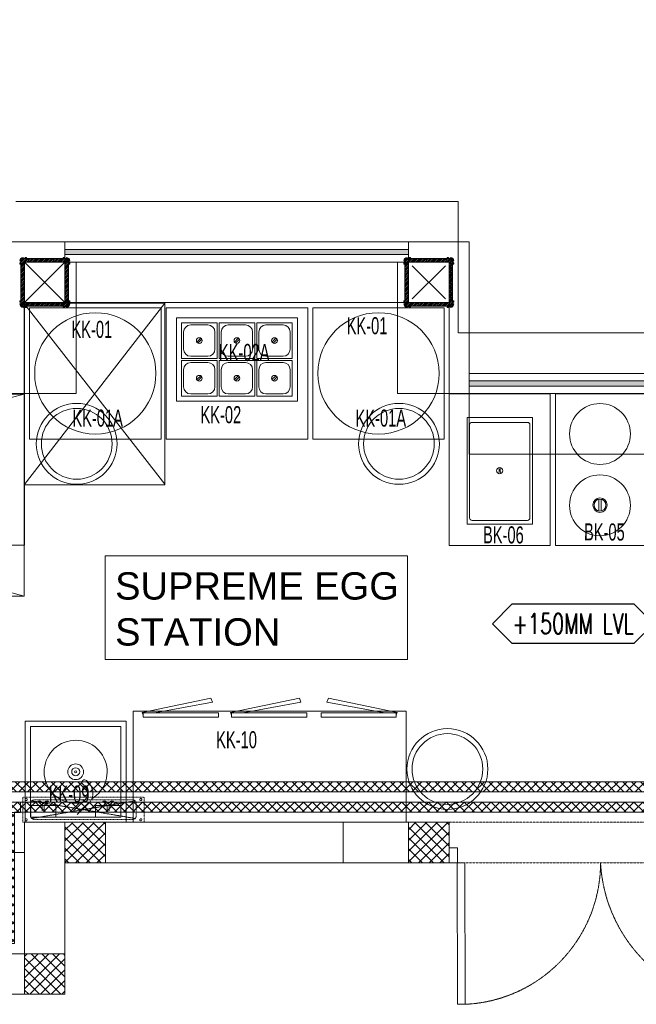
# Model space of a CAD drawing. Header units: millimetres. Extents: x -4747 to 55193, y -3459 to 48388.
# Tile 2 of 35: x 3966 to 7017, y -50 to 4819. Entities that reach past the tile are written whole.
import ezdxf
from ezdxf.enums import TextEntityAlignment as Align

# ---------------------------------------------------------------- set-up
doc = ezdxf.new("R2010")
doc.units = ezdxf.units.MM
doc.header["$MEASUREMENT"] = 0
for name, pattern in [('FP XREF (2)$0$( Hidden )', [0.375, 0.25, -0.125]), ('FP XREF (2)$0$DASHED2', [0.375, 0.25, -0.125]), ('FP XREF (2)$0$HIDDEN2', [0.1875, 0.125, -0.0625])]:
    doc.linetypes.add(name, pattern=pattern)
doc.layers.get('0').update_dxf_attribs({"lineweight": 5})
for name, color, linetype, lineweight, true_color in [('FP XREF (2)$0$A-clmn', 9, 'Continuous', 0, 0x808080), ('FP XREF (2)$0$A-JOINERY', 9, 'Continuous', 30, 0x808080), ('FP XREF (2)$0$door', 9, 'Continuous', 9, 0x808080), ('FP XREF (2)$0$EQ', 9, 'Continuous', 25, 0x808080), ('FP XREF (2)$0$EQUIP.', 9, 'Continuous', 0, 0x808080), ('FP XREF (2)$0$Equipment-N', 9, 'Continuous', 0, 0x808080), ('FP XREF (2)$0$FLR LINE', 9, 'Continuous', 0, 0x808080), ('FP XREF (2)$0$HATCH', 9, 'Continuous', 0, 0x808080), ('FP XREF (2)$0$ND_26_HATCH', 9, 'Continuous', 13, 0x808080), ('FP XREF (2)$0$XR-CP-DS$0$A-DOWN LIG', 9, 'Continuous', 0, 0x808080), ('M-MEP-ELCT-TRUNKING', 7, 'Continuous', 20, 0x960000)]:
    doc.layers.add(name, color=color, linetype=linetype, lineweight=lineweight, true_color=true_color)
for name, color, linetype, true_color in [('FP XREF (2)$0$A-COUNTER', 9, 'Continuous', 0x808080), ('FP XREF (2)$0$A-EQUIP', 9, 'Continuous', 0x808080), ('FP XREF (2)$0$A-JALI', 9, 'Continuous', 0x808080), ('FP XREF (2)$0$Equipment', 9, 'Continuous', 0x808080), ('FP XREF (2)$0$Equipment Name', 9, 'Continuous', 0x808080), ('FP XREF (2)$0$Exhaut Hoods', 9, 'Continuous', 0x808080), ('FP XREF (2)$0$T-TagsWndw', 9, 'Continuous', 0x808080), ('FP XREF (2)$0$Z-AT_Text', 9, 'Continuous', 0x808080)]:
    doc.layers.add(name, color=color, linetype=linetype, true_color=true_color)
doc.styles.add('FP XREF (2)$0$MtXpl_Arial_Narrow', font='arialn.ttf')
doc.styles.add('FP XREF (2)$0$SSP_Note', font='romans.shx', dxfattribs={"width": 0.8})
doc.styles.add('FP XREF (2)$0$SSP_Title', font='arial.ttf')

# ---------------------------------------------------------------- blocks, each defined once
blk = doc.blocks.new('FP XREF (2)$0$SSP_Tag_Wndw')
at = {"layer": 'FP XREF (2)$0$T-TagsWndw'}
for p, q in [((-5.5, 1.75), (-7.25, 0)), ((5.5, 1.75), (-5.5, 1.75)), ((7.25, 0), (5.5, 1.75)), ((-7.25, 0), (-5.5, -1.75)), ((5.5, -1.75), (7.25, 0)), ((-5.5, -1.75), (5.5, -1.75))]:
    blk.add_line(p, q, dxfattribs=at)
at = {"layer": 'FP XREF (2)$0$T-TagsWndw', "style": 'FP XREF (2)$0$SSP_Note', "width": 0.8}
blk.add_attdef('WndwNo', text='', height=1.8, dxfattribs=at).set_placement((0, 0), align=Align.MIDDLE_CENTER)
blk = doc.blocks.new('FP XREF (2)')
at = {"layer": 'FP XREF (2)$0$A-JALI', "lineweight": 0, "true_color": 0x808080}
h = blk.add_hatch(color=8, dxfattribs=at)
h.dxf.hatch_style = 1
h.paths.add_polyline_path([(3999.1, 3638), (3999.1, 3643.4), (3993, 3643.4, -0.414214), (3988.1, 3638.5, -0.401752), (3983.2, 3643.4, 0.193156), (3971.5, 3638.5, 0.193156), (3966.6, 3626.8, -0.414214), (3971.5, 3621.9, -0.414214), (3966.6, 3617), (3966.6, 3610.9), (3972, 3610.9), (3972, 3638)])
h = blk.add_hatch(color=8, dxfattribs=at)
h.dxf.hatch_style = 1
h.paths.add_polyline_path([(4180.9, 3638), (4180.9, 3643.4), (4187, 3643.4, 0.414214), (4191.9, 3638.5, 0.401752), (4196.8, 3643.4, -0.193156), (4208.5, 3638.5, -0.193156), (4213.4, 3626.8, 0.414214), (4208.5, 3621.9, 0.414214), (4213.4, 3617), (4213.4, 3610.9), (4208, 3610.9), (4208, 3638)])
h = blk.add_hatch(color=8, dxfattribs=at)
h.dxf.hatch_style = 1
h.paths.add_polyline_path([(5899.1, 3638), (5899.1, 3643.4), (5893, 3643.4, -0.414214), (5888.1, 3638.5, -0.401752), (5883.2, 3643.4, 0.193156), (5871.5, 3638.5, 0.193156), (5866.6, 3626.8, -0.414214), (5871.5, 3621.9, -0.414214), (5866.6, 3617), (5866.6, 3610.9), (5872, 3610.9), (5872, 3638)])
h = blk.add_hatch(color=8, dxfattribs=at)
h.dxf.hatch_style = 1
h.paths.add_polyline_path([(6080.9, 3638), (6080.9, 3643.4), (6087, 3643.4, 0.414214), (6091.9, 3638.5, 0.401752), (6096.8, 3643.4, -0.193156), (6108.5, 3638.5, -0.193156), (6113.4, 3626.8, 0.414214), (6108.5, 3621.9, 0.414214), (6113.4, 3617), (6113.4, 3610.9), (6108, 3610.9), (6108, 3638)])
h = blk.add_hatch(color=8, dxfattribs=at)
h.dxf.hatch_style = 1
h.paths.add_polyline_path([(3972, 3402), (3999.1, 3402), (3999.1, 3396.6), (3993, 3396.6, 0.414214), (3988.1, 3401.5, 0.401752), (3983.2, 3396.6, -0.193156), (3971.5, 3401.5, -0.193156), (3966.6, 3413.2, 0.414214), (3971.5, 3418.1, 0.414214), (3966.6, 3423), (3966.6, 3429.1), (3972, 3429.1)])
h = blk.add_hatch(color=8, dxfattribs=at)
h.dxf.hatch_style = 1
h.paths.add_polyline_path([(4208, 3402), (4180.9, 3402), (4180.9, 3396.6), (4187, 3396.6, -0.414214), (4191.9, 3401.5, -0.401752), (4196.8, 3396.6, 0.193156), (4208.5, 3401.5, 0.193156), (4213.4, 3413.2, -0.414214), (4208.5, 3418.1, -0.414214), (4213.4, 3423), (4213.4, 3429.1), (4208, 3429.1)])
h = blk.add_hatch(color=8, dxfattribs=at)
h.dxf.hatch_style = 1
h.paths.add_polyline_path([(5872, 3402), (5899.1, 3402), (5899.1, 3396.6), (5893, 3396.6, 0.414214), (5888.1, 3401.5, 0.401752), (5883.2, 3396.6, -0.193156), (5871.5, 3401.5, -0.193156), (5866.6, 3413.2, 0.414214), (5871.5, 3418.1, 0.414214), (5866.6, 3423), (5866.6, 3429.1), (5872, 3429.1)])
h = blk.add_hatch(color=8, dxfattribs=at)
h.dxf.hatch_style = 1
h.paths.add_polyline_path([(6108, 3402), (6080.9, 3402), (6080.9, 3396.6), (6087, 3396.6, -0.414214), (6091.9, 3401.5, -0.401752), (6096.8, 3396.6, 0.193156), (6108.5, 3401.5, 0.193156), (6113.4, 3413.2, -0.414214), (6108.5, 3418.1, -0.414214), (6113.4, 3423), (6113.4, 3429.1), (6108, 3429.1)])
at = {"layer": 'FP XREF (2)$0$HATCH', "lineweight": 0, "true_color": 0x808080}
h = blk.add_hatch(color=8, dxfattribs=at)
h.dxf.hatch_style = 1
h.paths.add_polyline_path([(5890, 3682.5), (4190, 3682.5), (4190, 3657.5), (5890, 3657.5)])
h.paths.add_polyline_path([(8065, 3032.5), (6190, 3032.5), (6190, 3007.5), (8065, 3007.5), (9805, 3007.5), (9805, 3032.5)])
at = {"layer": 'FP XREF (2)$0$A-clmn', "color": 8, "lineweight": 0, "true_color": 0x808080}
for p, q in [((6090, 3620), (5890, 3620)), ((5890, 3620), (5890, 3420)), ((6090, 3620), (5890, 3620)), ((5890, 3620), (5890, 3420)), ((6090, 3420), (6090, 3620)), ((6090, 3420), (6090, 3620)), ((5890, 3420), (6090, 3420)), ((5890, 3420), (6090, 3420)), ((3990, 850), (3990, 200)), ((3990, 850), (4390, 850)), ((4390, 850), (4190, 850)), ((4190, 850), (4190, 650)), ((4390, 850), (4390, 650)), ((4390, 650), (4390, 850)), ((4390, 850), (5566.6, 850)), ((5566.6, 850), (6090, 850)), ((6090, 850), (5890, 850)), ((5890, 850), (5890, 650)), ((6090, 650), (6090, 850)), ((4190, 650), (4190, 0)), ((4190, 650), (4390, 650)), ((4190, 650), (4390, 650)), ((4190, 0), (4190, 650)), ((4190, 650), (4390, 650)), ((4390, 650), (5566.6, 650)), ((5566.6, 650), (6090, 650)), ((5890, 650), (6090, 650)), ((200, 200), (3990, 200)), ((4190, 200), (3990, 200)), ((3990, 200), (3990, 0)), ((4190, 0), (4190, 200)), ((0, 0), (4190, 0)), ((3990, 0), (4190, 0))]:
    blk.add_line(p, q, dxfattribs=at)
at = {"layer": 'FP XREF (2)$0$A-COUNTER', "color": 8, "lineweight": 0, "true_color": 0x808080}
for p, q in [((3890, 3720), (6190, 3720)), ((6190, 3720), (6190, 3070)), ((3990, 3620), (3990, 2970)), ((3990, 3620), (6090, 3620)), ((6090, 3620), (6090, 2970)), ((9805, 3070), (6190, 3070)), ((3990, 2970), (650, 2970)), ((9805, 2970), (6090, 2970))]:
    blk.add_line(p, q, dxfattribs=at)
at = {"layer": 'FP XREF (2)$0$A-EQUIP', "color": 8, "lineweight": 0, "true_color": 0x808080}
for p, q in [((5890, 3720), (4190, 3720)), ((4190, 3720), (4190, 3420)), ((5890, 3420), (5890, 3720)), ((6072, 3602), (5908, 3438)), ((5908, 3602), (6072, 3438)), ((4190, 3420), (5890, 3420)), ((4665, 3395), (4015, 3395)), ((4015, 3395), (4015, 2745)), ((4665, 2745), (4665, 3395)), ((4690, 3395), (5391, 3395)), ((4690, 2745), (4690, 3395)), ((5391, 3395), (5391, 2745)), ((6066, 3395), (5416, 3395)), ((5416, 3395), (5416, 2745)), ((6066, 2745), (6066, 3395)), ((8065, 3070), (6190, 3070)), ((6190, 3070), (6190, 2670)), ((3990, 2970), (2890, 2970)), ((3990, 2220), (3990, 2970)), ((3990, 2220), (3990, 2970)), ((6091, 2219), (6091, 2969)), ((6091, 2969), (6591, 2969)), ((6591, 2969), (6591, 2219)), ((6616, 2219), (6616, 2969)), ((6616, 2969), (7057.8, 2969)), ((6179, 2852.6), (6503, 2852.6)), ((6179, 2324.6), (6179, 2852.6)), ((6204, 2827.4), (6478, 2827.4)), ((6503, 2852.6), (6503, 2324.6)), ((6191.5, 2355.5), (6191.5, 2814.9)), ((6490.5, 2814.9), (6490.5, 2355.5)), ((4015, 2745), (4665, 2745)), ((5391, 2745), (4690, 2745)), ((5416, 2745), (6066, 2745)), ((6190, 2670), (8065, 2670)), ((6831.1, 2389.4), (6831.1, 2447.5)), ((6842.8, 2389.4), (6842.8, 2447.5)), ((6478, 2343), (6204, 2343)), ((6503, 2324.6), (6179, 2324.6)), ((2890, 2220), (3990, 2220)), ((6591, 2219), (6091, 2219)), ((7057.8, 2219), (6616, 2219)), ((4912.3, 1464.3, 45.6), (4572.6, 1393.2, 45.6)), ((4920, 1443.4, 45.6), (4912.3, 1464.3, 45.6)), ((5349.4, 1464.3, 45.6), (5009.6, 1393.2, 45.6)), ((5357, 1443.4, 45.6), (5349.4, 1464.3, 45.6)), ((5485.8, 1443.4, 45.6), (5493.5, 1464.3, 45.6)), ((5493.5, 1464.3, 45.6), (5833.3, 1393.2, 45.6)), ((4633.2, 1391.8, 45.6), (4920, 1443.4, 45.6)), ((5070.2, 1391.8, 45.6), (5357, 1443.4, 45.6)), ((5772.7, 1391.8, 45.6), (5485.8, 1443.4, 45.6)), ((5877.9, 1400), (4527.9, 1400)), ((4527.9, 1400), (4527.9, 850)), ((4572.6, 1393.2, 45.6), (4577.4, 1380, 45.6)), ((4948.7, 1391.8), (4577.4, 1391.8)), ((4577.4, 1391.8), (4577.4, 1369.5)), ((4577.4, 1369.5), (4948.7, 1369.5)), ((4948.7, 1369.5), (4948.7, 1391.8)), ((5009.6, 1393.2, 45.6), (5014.5, 1380, 45.6)), ((5385.8, 1391.8), (5014.5, 1391.8)), ((5014.5, 1391.8), (5014.5, 1369.5)), ((5014.5, 1369.5), (5385.8, 1369.5)), ((5385.8, 1369.5), (5385.8, 1391.8)), ((5457.1, 1369.5), (5457.1, 1391.8)), ((5457.1, 1391.8), (5828.4, 1391.8)), ((5828.4, 1369.5), (5457.1, 1369.5)), ((5833.3, 1393.2, 45.6), (5828.4, 1380, 45.6)), ((5828.4, 1391.8), (5828.4, 1369.5)), ((5877.9, 850), (5877.9, 1400)), ((4527.9, 850), (5877.9, 850))]:
    blk.add_line(p, q, dxfattribs=at)
for centre, radius in [((4340, 3070), 300), ((5741, 3070), 300), ((4248, 2721.8), 200), ((5842.3, 2721.8), 200), ((4248, 2721.8), 175), ((5842.3, 2721.8), 175), ((6836.9, 2770.5), 150.4), ((6341, 2588.6), 15.4), ((6836.9, 2417.5), 150.4), ((6836.9, 2418.5), 35.6), ((6836.9, 2418.5), 29.6), ((6082, 1113.5), 200), ((6082, 1113.5), 175)]:
    blk.add_circle(centre, radius, dxfattribs=at)
for centre, radius, start, end in [((6204, 2814.9), 12.5, 90, 180), ((6478, 2814.9), 12.5, 360, 90), ((6288.2, 2592), 50.2, 339.4665, 13.1282), ((6393.8, 2592), 50.2, 166.8718, 200.5335), ((6204, 2355.5), 12.5, 180, 270), ((6478, 2355.5), 12.5, 270, 0)]:
    blk.add_arc(centre, radius, start, end, dxfattribs=at)
at = {"layer": 'FP XREF (2)$0$A-JALI', "color": 8, "linetype": 'Continuous', "lineweight": 0, "true_color": 0x808080}
for p, q in [((3972, 3635.8), (3974.2, 3638)), ((3972, 3627), (3983, 3638)), ((3972, 3618.1), (3991.9, 3638)), ((3972, 3609.3), (4000.7, 3638)), ((3972, 3600.5), (3990, 3618.5)), ((3972, 3591.6), (3990, 3609.6)), ((3991.5, 3620), (4009.5, 3638)), ((4000.4, 3620), (4018.4, 3638)), ((4009.2, 3620), (4027.2, 3638)), ((4018.1, 3620), (4036.1, 3638)), ((4026.9, 3620), (4044.9, 3638)), ((4035.7, 3620), (4053.7, 3638)), ((4044.6, 3620), (4062.6, 3638)), ((4053.4, 3620), (4071.4, 3638)), ((4062.3, 3620), (4080.3, 3638)), ((4071.1, 3620), (4089.1, 3638)), ((4079.9, 3620), (4097.9, 3638)), ((4088.8, 3620), (4106.8, 3638)), ((4097.6, 3620), (4115.6, 3638)), ((4106.5, 3620), (4124.5, 3638)), ((4115.3, 3620), (4133.3, 3638)), ((4124.1, 3620), (4142.1, 3638)), ((4133, 3620), (4151, 3638)), ((4141.8, 3620), (4159.8, 3638)), ((4150.6, 3620), (4168.6, 3638)), ((4159.5, 3620), (4177.5, 3638)), ((4168.3, 3620), (4186.3, 3638)), ((4177.2, 3620), (4195.2, 3638)), ((4186, 3620), (4204, 3638)), ((4190, 3615.2), (4208, 3633.2)), ((4190, 3606.3), (4208, 3624.3)), ((4190, 3597.5), (4208, 3615.5)), ((4190, 3588.6), (4208, 3606.6)), ((5872, 3637.4), (5872.6, 3638)), ((5872, 3628.5), (5881.5, 3638)), ((5872, 3619.7), (5890.3, 3638)), ((5872, 3610.8), (5899.2, 3638)), ((5872, 3602), (5908, 3638)), ((5872, 3593.2), (5890, 3611.2)), ((5898.8, 3620), (5916.8, 3638)), ((5907.7, 3620), (5925.7, 3638)), ((5916.5, 3620), (5934.5, 3638)), ((5925.4, 3620), (5943.4, 3638)), ((5934.2, 3620), (5952.2, 3638)), ((5943, 3620), (5961, 3638)), ((5951.9, 3620), (5969.9, 3638)), ((5960.7, 3620), (5978.7, 3638)), ((5969.5, 3620), (5987.5, 3638)), ((5978.4, 3620), (5996.4, 3638)), ((5987.2, 3620), (6005.2, 3638)), ((5996.1, 3620), (6014.1, 3638)), ((6004.9, 3620), (6022.9, 3638)), ((6013.7, 3620), (6031.7, 3638)), ((6022.6, 3620), (6040.6, 3638)), ((6031.4, 3620), (6049.4, 3638)), ((6040.3, 3620), (6058.3, 3638)), ((6049.1, 3620), (6067.1, 3638)), ((6057.9, 3620), (6075.9, 3638)), ((6066.8, 3620), (6084.8, 3638)), ((6075.6, 3620), (6093.6, 3638)), ((6084.5, 3620), (6102.5, 3638)), ((6090, 3616.7), (6108, 3634.7)), ((6090, 3607.9), (6108, 3625.9)), ((6090, 3599), (6108, 3617)), ((6090, 3590.2), (6108, 3608.2)), ((3972, 3582.8), (3990, 3600.8)), ((3972, 3573.9), (3990, 3591.9)), ((3972, 3565.1), (3990, 3583.1)), ((3972, 3556.3), (3990, 3574.3)), ((3972, 3547.4), (3990, 3565.4)), ((3972, 3538.6), (3990, 3556.6)), ((4190, 3579.8), (4208, 3597.8)), ((4190, 3571), (4208, 3589)), ((4190, 3562.1), (4208, 3580.1)), ((4190, 3553.3), (4208, 3571.3)), ((4190, 3544.4), (4208, 3562.4)), ((5872, 3584.3), (5890, 3602.3)), ((5872, 3575.5), (5890, 3593.5)), ((5872, 3566.6), (5890, 3584.6)), ((5872, 3557.8), (5890, 3575.8)), ((5872, 3549), (5890, 3567)), ((5872, 3540.1), (5890, 3558.1)), ((6090, 3581.4), (6108, 3599.4)), ((6090, 3572.5), (6108, 3590.5)), ((6090, 3563.7), (6108, 3581.7)), ((6090, 3554.8), (6108, 3572.8)), ((6090, 3546), (6108, 3564)), ((6090, 3537.2), (6108, 3555.2)), ((3972, 3529.7), (3990, 3547.7)), ((3972, 3520.9), (3990, 3538.9)), ((3972, 3512.1), (3990, 3530.1)), ((3972, 3503.2), (3990, 3521.2)), ((3972, 3494.4), (3990, 3512.4)), ((4190, 3535.6), (4208, 3553.6)), ((4190, 3526.8), (4208, 3544.8)), ((4190, 3517.9), (4208, 3535.9)), ((4190, 3509.1), (4208, 3527.1)), ((4190, 3500.3), (4208, 3518.3)), ((4190, 3491.4), (4208, 3509.4)), ((5872, 3531.3), (5890, 3549.3)), ((5872, 3522.5), (5890, 3540.5)), ((5872, 3513.6), (5890, 3531.6)), ((5872, 3504.8), (5890, 3522.8)), ((5872, 3495.9), (5890, 3513.9)), ((6090, 3528.3), (6108, 3546.3)), ((6090, 3519.5), (6108, 3537.5)), ((6090, 3510.6), (6108, 3528.6)), ((6090, 3501.8), (6108, 3519.8)), ((6090, 3493), (6108, 3511)), ((3972, 3485.5), (3990, 3503.5)), ((3972, 3476.7), (3990, 3494.7)), ((3972, 3467.9), (3990, 3485.9)), ((3972, 3459), (3990, 3477)), ((3972, 3450.2), (3990, 3468.2)), ((3972, 3441.4), (3990, 3459.4)), ((4190, 3482.6), (4208, 3500.6)), ((4190, 3473.7), (4208, 3491.7)), ((4190, 3464.9), (4208, 3482.9)), ((4190, 3456.1), (4208, 3474.1)), ((4190, 3447.2), (4208, 3465.2)), ((5872, 3487.1), (5890, 3505.1)), ((5872, 3478.3), (5890, 3496.3)), ((5872, 3469.4), (5890, 3487.4)), ((5872, 3460.6), (5890, 3478.6)), ((5872, 3451.7), (5890, 3469.7)), ((5872, 3442.9), (5890, 3460.9)), ((6090, 3484.1), (6108, 3502.1)), ((6090, 3475.3), (6108, 3493.3)), ((6090, 3466.4), (6108, 3484.4)), ((6090, 3457.6), (6108, 3475.6)), ((6090, 3448.8), (6108, 3466.8)), ((6090, 3439.9), (6108, 3457.9)), ((3972, 3432.5), (3990, 3450.5)), ((3972, 3423.7), (3990, 3441.7)), ((3972, 3414.8), (3990, 3432.8)), ((3972, 3406), (3990, 3424)), ((3976.8, 3402), (3994.8, 3420)), ((3985.7, 3402), (4003.7, 3420)), ((3994.5, 3402), (4012.5, 3420)), ((4003.4, 3402), (4021.4, 3420)), ((4012.2, 3402), (4030.2, 3420)), ((4021, 3402), (4039, 3420)), ((4029.9, 3402), (4047.9, 3420)), ((4038.7, 3402), (4056.7, 3420)), ((4047.6, 3402), (4065.6, 3420)), ((4056.4, 3402), (4074.4, 3420)), ((4065.2, 3402), (4083.2, 3420)), ((4074.1, 3402), (4092.1, 3420)), ((4082.9, 3402), (4100.9, 3420)), ((4091.7, 3402), (4109.7, 3420)), ((4100.6, 3402), (4118.6, 3420)), ((4109.4, 3402), (4127.4, 3420)), ((4118.3, 3402), (4136.3, 3420)), ((4127.1, 3402), (4145.1, 3420)), ((4135.9, 3402), (4153.9, 3420)), ((4144.8, 3402), (4162.8, 3420)), ((4153.6, 3402), (4171.6, 3420)), ((4162.5, 3402), (4180.5, 3420)), ((4171.3, 3402), (4189.3, 3420)), ((4180.1, 3402), (4208, 3429.9)), ((4189, 3402), (4208, 3421)), ((4190, 3438.4), (4208, 3456.4)), ((4190, 3429.5), (4208, 3447.5)), ((4190, 3420.7), (4208, 3438.7)), ((4197.8, 3402), (4208, 3412.2)), ((5872, 3434.1), (5890, 3452.1)), ((5872, 3425.2), (5890, 3443.2)), ((5872, 3416.4), (5890, 3434.4)), ((5872, 3407.5), (5890, 3425.5)), ((5875.3, 3402), (5893.3, 3420)), ((5884.1, 3402), (5902.1, 3420)), ((5893, 3402), (5911, 3420)), ((5901.8, 3402), (5919.8, 3420)), ((5910.6, 3402), (5928.6, 3420)), ((5919.5, 3402), (5937.5, 3420)), ((5928.3, 3402), (5946.3, 3420)), ((5937.2, 3402), (5955.2, 3420)), ((5946, 3402), (5964, 3420)), ((5954.8, 3402), (5972.8, 3420)), ((5963.7, 3402), (5981.7, 3420)), ((5972.5, 3402), (5990.5, 3420)), ((5981.4, 3402), (5999.4, 3420)), ((5990.2, 3402), (6008.2, 3420)), ((5999, 3402), (6017, 3420)), ((6007.9, 3402), (6025.9, 3420)), ((6016.7, 3402), (6034.7, 3420)), ((6025.6, 3402), (6043.6, 3420)), ((6034.4, 3402), (6052.4, 3420)), ((6043.2, 3402), (6061.2, 3420)), ((6052.1, 3402), (6070.1, 3420)), ((6060.9, 3402), (6078.9, 3420)), ((6069.7, 3402), (6087.7, 3420)), ((6078.6, 3402), (6108, 3431.4)), ((6087.4, 3402), (6108, 3422.6)), ((6090, 3431.1), (6108, 3449.1)), ((6090, 3422.3), (6108, 3440.3)), ((6096.3, 3402), (6108, 3413.7)), ((4206.6, 3402), (4208, 3403.4)), ((6105.1, 3402), (6108, 3404.9))]:
    blk.add_line(p, q, dxfattribs=at)
at = {"layer": 'FP XREF (2)$0$A-JALI', "color": 8, "lineweight": 0, "true_color": 0x808080}
for p, q in [((3972, 3402), (3972, 3638)), ((3972, 3638), (4208, 3638)), ((3990, 3420), (4190, 3620)), ((4190, 3420), (3990, 3620)), ((3990, 3592.9), (3990, 3620)), ((4017.1, 3620), (3990, 3620)), ((3990, 3420), (3990, 3620)), ((3990, 3620), (4190, 3620)), ((4190, 3620), (4190, 3420)), ((4208, 3638), (4208, 3402)), ((5872, 3402), (5872, 3638)), ((5872, 3638), (6108, 3638)), ((5890, 3420), (5890, 3620)), ((5890, 3620), (6090, 3620)), ((6090, 3620), (6090, 3420)), ((6108, 3638), (6108, 3402)), ((4190, 3420), (3990, 3420)), ((6090, 3420), (5890, 3420)), ((4208, 3402), (3972, 3402)), ((6108, 3402), (5872, 3402))]:
    blk.add_line(p, q, dxfattribs=at)
for points in [[(3972, 3638), (3972, 3610.9), (3966.6, 3610.9), (3966.6, 3617, 0.414214), (3971.5, 3621.9, 0.414214), (3966.6, 3626.8, -0.193156), (3971.5, 3638.5, -0.193156), (3983.2, 3643.4, 0.401752), (3988.1, 3638.5, 0.414214), (3993, 3643.4), (3999.1, 3643.4), (3999.1, 3638)], [(4208, 3638), (4208, 3610.9), (4213.4, 3610.9), (4213.4, 3617, -0.414214), (4208.5, 3621.9, -0.414214), (4213.4, 3626.8, 0.193156), (4208.5, 3638.5, 0.193156), (4196.8, 3643.4, -0.401752), (4191.9, 3638.5, -0.414214), (4187, 3643.4), (4180.9, 3643.4), (4180.9, 3638)], [(5872, 3638), (5872, 3610.9), (5866.6, 3610.9), (5866.6, 3617, 0.414214), (5871.5, 3621.9, 0.414214), (5866.6, 3626.8, -0.193156), (5871.5, 3638.5, -0.193156), (5883.2, 3643.4, 0.401752), (5888.1, 3638.5, 0.414214), (5893, 3643.4), (5899.1, 3643.4), (5899.1, 3638)], [(6108, 3638), (6108, 3610.9), (6113.4, 3610.9), (6113.4, 3617, -0.414214), (6108.5, 3621.9, -0.414214), (6113.4, 3626.8, 0.193156), (6108.5, 3638.5, 0.193156), (6096.8, 3643.4, -0.401752), (6091.9, 3638.5, -0.414214), (6087, 3643.4), (6080.9, 3643.4), (6080.9, 3638)], [(3972, 3402), (3972, 3429.1), (3966.6, 3429.1), (3966.6, 3423, -0.414214), (3971.5, 3418.1, -0.414214), (3966.6, 3413.2, 0.193156), (3971.5, 3401.5, 0.193156), (3983.2, 3396.6, -0.401752), (3988.1, 3401.5, -0.414214), (3993, 3396.6), (3999.1, 3396.6), (3999.1, 3402)], [(4208, 3402), (4208, 3429.1), (4213.4, 3429.1), (4213.4, 3423, 0.414214), (4208.5, 3418.1, 0.414214), (4213.4, 3413.2, -0.193156), (4208.5, 3401.5, -0.193156), (4196.8, 3396.6, 0.401752), (4191.9, 3401.5, 0.414214), (4187, 3396.6), (4180.9, 3396.6), (4180.9, 3402)], [(5872, 3402), (5872, 3429.1), (5866.6, 3429.1), (5866.6, 3423, -0.414214), (5871.5, 3418.1, -0.414214), (5866.6, 3413.2, 0.193156), (5871.5, 3401.5, 0.193156), (5883.2, 3396.6, -0.401752), (5888.1, 3401.5, -0.414214), (5893, 3396.6), (5899.1, 3396.6), (5899.1, 3402)], [(6108, 3402), (6108, 3429.1), (6113.4, 3429.1), (6113.4, 3423, 0.414214), (6108.5, 3418.1, 0.414214), (6113.4, 3413.2, -0.193156), (6108.5, 3401.5, -0.193156), (6096.8, 3396.6, 0.401752), (6091.9, 3401.5, 0.414214), (6087, 3396.6), (6080.9, 3396.6), (6080.9, 3402)]]:
    blk.add_lwpolyline(points, format="xyb", close=True, dxfattribs=at)
at = {"layer": 'FP XREF (2)$0$A-JOINERY', "color": 8, "lineweight": 0, "true_color": 0x808080}
for p, q in [((4190, 3657.5), (4190, 3682.5)), ((4190, 3682.5), (5890, 3682.5)), ((5890, 3657.5), (4190, 3657.5)), ((5890, 3682.5), (5890, 3657.5)), ((8065, 3032.5), (6190, 3032.5)), ((6190, 3032.5), (6190, 3007.5)), ((6190, 3007.5), (8065, 3007.5))]:
    blk.add_line(p, q, dxfattribs=at)
at = {"layer": 'FP XREF (2)$0$A-JOINERY', "color": 8, "linetype": 'FP XREF (2)$0$( Hidden )', "lineweight": 0, "ltscale": 3, "true_color": 0x808080}
for p, q in [((2175, 700), (3990, 700)), ((3990, 700), (3990, 200)), ((3990, 200), (2175, 200))]:
    blk.add_line(p, q, dxfattribs=at)
at = {"layer": 'FP XREF (2)$0$door', "color": 8, "lineweight": 0, "true_color": 0x808080}
for p, q in [((6091.2, 723.8), (6131.3, 723.9)), ((6091.2, 650), (6091.2, 723.8)), ((6131.3, 723.9), (6131.3, 650)), ((6131.3, 650), (6091.2, 650)), ((6168, 650), (6131.1, 650)), ((6131.1, 650), (6132.1, -50)), ((6170, -50), (6168, 650)), ((6132.1, -50), (6170, -50))]:
    blk.add_line(p, q, dxfattribs=at)
at = {"layer": 'FP XREF (2)$0$EQ', "color": 8, "linetype": 'FP XREF (2)$0$HIDDEN2', "lineweight": 0, "ltscale": 7, "true_color": 0x808080}
for centre, radius, start, end in [((6137.3, 651.8), 702.6, 272.6718, 359.8003), ((7581.3, 689.6), 742.6, 183.1069, 264.4029)]:
    blk.add_arc(centre, radius, start, end, dxfattribs=at)
at = {"layer": 'FP XREF (2)$0$Equipment', "color": 8, "lineweight": 0, "true_color": 0x808080}
for p, q in [((5339.5, 3345), (4741.5, 3345)), ((4741.5, 3345), (4741.5, 2933)), ((4942.5, 3320), (4766.5, 3320)), ((4766.5, 3320), (4766.5, 3144)), ((4942.5, 3144), (4942.5, 3320)), ((5128.5, 3320), (4952.5, 3320)), ((4952.5, 3320), (4952.5, 3144)), ((5128.5, 3144), (5128.5, 3320)), ((5314.5, 3320), (5138.5, 3320)), ((5138.5, 3320), (5138.5, 3144)), ((5314.5, 3144), (5314.5, 3320)), ((5339.5, 2933), (5339.5, 3345)), ((4776.9, 3274.4), (4776.9, 3189.6)), ((4896.9, 3309.6), (4812.1, 3309.6)), ((4932.1, 3189.6), (4932.1, 3274.4)), ((4962.9, 3274.4), (4962.9, 3189.6)), ((5082.9, 3309.6), (4998.1, 3309.6)), ((5118.1, 3189.6), (5118.1, 3274.4)), ((5148.9, 3274.4), (5148.9, 3189.6)), ((5268.9, 3309.6), (5184.1, 3309.6)), ((5304.1, 3189.6), (5304.1, 3274.4)), ((4842, 3225.2), (4861.3, 3244.5)), ((4847.7, 3219.5), (4867, 3238.8)), ((5028, 3225.2), (5047.3, 3244.5)), ((5033.7, 3219.5), (5053, 3238.8)), ((5214, 3225.2), (5233.3, 3244.5)), ((5219.7, 3219.5), (5239, 3238.8)), ((4766.5, 3144), (4942.5, 3144)), ((4942.5, 3134), (4766.5, 3134)), ((4766.5, 3134), (4766.5, 2958)), ((4812.1, 3154.4), (4896.9, 3154.4)), ((4896.9, 3123.6), (4812.1, 3123.6)), ((4942.5, 2958), (4942.5, 3134)), ((4952.5, 3144), (5128.5, 3144)), ((5128.5, 3134), (4952.5, 3134)), ((4952.5, 3134), (4952.5, 2958)), ((4998.1, 3154.4), (5082.9, 3154.4)), ((5082.9, 3123.6), (4998.1, 3123.6)), ((5128.5, 2958), (5128.5, 3134)), ((5138.5, 3144), (5314.5, 3144)), ((5314.5, 3134), (5138.5, 3134)), ((5138.5, 3134), (5138.5, 2958)), ((5184.1, 3154.4), (5268.9, 3154.4)), ((5268.9, 3123.6), (5184.1, 3123.6)), ((5314.5, 2958), (5314.5, 3134)), ((4776.9, 3088.4), (4776.9, 3003.6)), ((4932.1, 3003.6), (4932.1, 3088.4)), ((4962.9, 3088.4), (4962.9, 3003.6)), ((5118.1, 3003.6), (5118.1, 3088.4)), ((5148.9, 3088.4), (5148.9, 3003.6)), ((5304.1, 3003.6), (5304.1, 3088.4)), ((4842, 3039.2), (4861.3, 3058.5)), ((4847.7, 3033.5), (4867, 3052.8)), ((5028, 3039.2), (5047.3, 3058.5)), ((5033.7, 3033.5), (5053, 3052.8)), ((5214, 3039.2), (5233.3, 3058.5)), ((5219.7, 3033.5), (5239, 3052.8)), ((4741.5, 2933), (5339.5, 2933)), ((4766.5, 2958), (4942.5, 2958)), ((4812.1, 2968.4), (4896.9, 2968.4)), ((4952.5, 2958), (5128.5, 2958)), ((4998.1, 2968.4), (5082.9, 2968.4)), ((5138.5, 2958), (5314.5, 2958)), ((5184.1, 2968.4), (5268.9, 2968.4)), ((3993, 850), (3993, 1349.8)), ((3993, 1349.8), (4492.7, 1349.8)), ((4018.9, 876), (4018.9, 1323.8)), ((4018.9, 1323.8), (4466.7, 1323.8)), ((4466.7, 1323.8), (4466.7, 876)), ((4492.7, 1349.8), (4492.7, 850)), ((4289.4, 1025.7), (4277.5, 1038.3)), ((4308.3, 1043.5), (4296.5, 1056.1)), ((4018.9, 876), (4018.9, 933.4)), ((4018.9, 933.4), (4145.4, 933.4)), ((4077.8, 933.4), (4056.1, 955.2)), ((4056.1, 955.2), (4068.4, 955.2)), ((4068.4, 955.2), (4082.2, 941.4)), ((4077.8, 906.3), (4077.8, 933.4)), ((4082.2, 941.4), (4095.9, 955.2)), ((4108.3, 955.2), (4086.6, 933.4)), ((4086.6, 933.4), (4086.6, 906.3)), ((4095.9, 955.2), (4108.3, 955.2)), ((4145.4, 933.4), (4145.4, 876)), ((4231.7, 907.2), (4287.4, 959.6)), ((4249.5, 888.3), (4305.2, 940.6)), ((4466.7, 933.4), (4340.2, 933.4)), ((4340.2, 933.4), (4340.2, 876)), ((4389.7, 955.2), (4377.4, 955.2)), ((4377.4, 955.2), (4399.1, 933.4)), ((4403.5, 941.4), (4389.7, 955.2)), ((4399.1, 933.4), (4399.1, 906.3)), ((4417.2, 955.2), (4403.5, 941.4)), ((4407.9, 933.4), (4429.6, 955.2)), ((4407.9, 906.3), (4407.9, 933.4)), ((4429.6, 955.2), (4417.2, 955.2)), ((4466.7, 876), (4466.7, 933.4)), ((4492.7, 850), (3993, 850)), ((4466.7, 876), (4018.9, 876)), ((4145.4, 876), (4018.9, 876)), ((4340.2, 876), (4466.7, 876))]:
    blk.add_line(p, q, dxfattribs=at)
at = {"layer": 'FP XREF (2)$0$Equipment', "color": 8, "linetype": 'FP XREF (2)$0$DASHED2', "lineweight": 0, "ltscale": 0.3, "true_color": 0x808080}
for p, q in [((4581.4, 975), (3981.4, 975)), ((3981.4, 975), (3981.4, 850)), ((4581.4, 850), (4581.4, 975)), ((4020.9, 945.5), (4020.9, 879.5)), ((4025.3, 868.9), (4537.5, 956.1)), ((4025.3, 956.1), (4537.5, 868.9)), ((4526.9, 960.5), (4035.9, 960.5)), ((4541.9, 879.5), (4541.9, 945.5)), ((3981.4, 850), (4581.4, 850)), ((4035.9, 864.5), (4526.9, 864.5))]:
    blk.add_line(p, q, dxfattribs=at)
at = {"layer": 'FP XREF (2)$0$Equipment', "color": 8, "lineweight": 0, "true_color": 0x808080}
for centre in [(4854.5, 3232), (5040.5, 3232), (5226.5, 3232), (4854.5, 3046), (5040.5, 3046), (5226.5, 3046)]:
    blk.add_circle(centre, 14.2, dxfattribs=at)
at = {"layer": 'FP XREF (2)$0$Equipment', "color": 8, "linetype": 'ByBlock', "lineweight": 0, "ltscale": 0.25, "true_color": 0x808080}
for radius in [39, 19.8, 5.16]:
    blk.add_circle((4242.8, 1099.9), radius, dxfattribs=at)
at = {"layer": 'FP XREF (2)$0$Equipment', "color": 8, "lineweight": 0, "true_color": 0x808080}
for centre, radius, start, end in [((4812.1, 3274.4), 35.2, 90, 180), ((4896.9, 3274.4), 35.2, 0, 90), ((4998.1, 3274.4), 35.2, 90, 180), ((5082.9, 3274.4), 35.2, 0, 90), ((5184.1, 3274.4), 35.2, 90, 180), ((5268.9, 3274.4), 35.2, 0, 90), ((4812.1, 3189.6), 35.2, 180, 270), ((4896.9, 3189.6), 35.2, 270, 360), ((4998.1, 3189.6), 35.2, 180, 270), ((5082.9, 3189.6), 35.2, 270, 360), ((5184.1, 3189.6), 35.2, 180, 270), ((5268.9, 3189.6), 35.2, 270, 360), ((4812.1, 3088.4), 35.2, 90, 180), ((4896.9, 3088.4), 35.2, 0, 90), ((4998.1, 3088.4), 35.2, 90, 180), ((5082.9, 3088.4), 35.2, 0, 90), ((5184.1, 3088.4), 35.2, 90, 180), ((5268.9, 3088.4), 35.2, 0, 90), ((4812.1, 3003.6), 35.2, 180, 270), ((4896.9, 3003.6), 35.2, 270, 360), ((4998.1, 3003.6), 35.2, 180, 270), ((5082.9, 3003.6), 35.2, 270, 360), ((5184.1, 3003.6), 35.2, 180, 270), ((5268.9, 3003.6), 35.2, 270, 360), ((4242.8, 1099.9), 155.9, 300.7693, 281.598), ((4287, 1047.2), 13, 43.263, 223.263), ((4255.3, 993.6), 46.8, 313.263, 43.263), ((4255.3, 993.6), 72.8, 313.263, 43.263)]:
    blk.add_arc(centre, radius, start, end, dxfattribs=at)
at = {"layer": 'FP XREF (2)$0$Equipment', "color": 8, "linetype": 'FP XREF (2)$0$DASHED2', "lineweight": 0, "ltscale": 0.3, "true_color": 0x808080}
for centre, start, end in [((4035.9, 945.5), 90, 180), ((4526.9, 945.5), 0, 90), ((4035.9, 879.5), 180, 270), ((4526.9, 879.5), 270, 0)]:
    blk.add_arc(centre, 15, start, end, dxfattribs=at)
at = {"layer": 'FP XREF (2)$0$Equipment Name', "color": 8, "linetype": 'FP XREF (2)$0$DASHED2', "lineweight": 0, "true_color": 0x808080}
for centre in [(3997.8, 962.5), (4565, 962.5), (3997.8, 862.5), (4565, 862.5)]:
    blk.add_circle(centre, 5.15, dxfattribs=at)
at = {"layer": 'FP XREF (2)$0$Equipment-N', "color": 8, "lineweight": 0, "true_color": 0x808080}
for p, q in [((3537.9, 949.9), (3969.6, 949.9)), ((3969.6, 949.9), (3969.6, 899.1)), ((3969.6, 899.1), (3537.9, 899.1))]:
    blk.add_line(p, q, dxfattribs=at)
at = {"layer": 'FP XREF (2)$0$Exhaut Hoods', "color": 8, "lineweight": 0, "true_color": 0x808080}
for p, q in [((3986, 3418), (4683.4, 2523)), ((4683.4, 3418), (3988, 2518.1)), ((3988, 1968), (198, 2968)), ((198, 1968), (3988, 2968))]:
    blk.add_line(p, q, dxfattribs=at)
at = {"layer": 'FP XREF (2)$0$Exhaut Hoods', "color": 8, "linetype": 'FP XREF (2)$0$( Hidden )', "lineweight": 0, "ltscale": 10, "true_color": 0x808080}
for p, q in [((3988, 3418), (4683.4, 3418)), ((3988, 2518.1), (3988, 3418)), ((4683.4, 3418), (4683.4, 2518.1)), ((198, 2968), (3988, 2968)), ((3988, 2968), (3988, 1968)), ((4683.4, 2518.1), (3988, 2518.1)), ((3988, 1968), (198, 1968))]:
    blk.add_line(p, q, dxfattribs=at)
at = {"layer": 'FP XREF (2)$0$FLR LINE', "color": 8, "linetype": 'FP XREF (2)$0$HIDDEN2', "lineweight": 0, "ltscale": 8, "true_color": 0x808080}
for p, q in [((6090, 850), (7590, 850)), ((6090, 650), (7590, 650))]:
    blk.add_line(p, q, dxfattribs=at)
at = {"layer": 'FP XREF (2)$0$ND_26_HATCH', "color": 8, "linetype": 'Continuous', "lineweight": 0, "true_color": 0x808080}
for p, q in [((4190, 651.5), (4388.5, 850)), ((4190, 810.6), (4227.4, 848)), ((4190, 757.6), (4280.4, 848)), ((4190, 704.6), (4333.4, 848)), ((4368.3, 650), (4190, 828.3)), ((4390, 681.4), (4223.4, 848)), ((4390, 734.4), (4276.4, 848)), ((4390, 787.4), (4329.4, 848)), ((4390, 840.5), (4380.5, 850)), ((5890, 813.6), (5926.4, 850)), ((5890, 760.6), (5979.4, 850)), ((5890, 707.5), (6032.5, 850)), ((5890, 654.5), (6085.5, 850)), ((6089.9, 678.5), (5918.4, 850)), ((6090, 731.5), (5971.5, 850)), ((6090, 784.5), (6024.5, 850)), ((6090, 837.5), (6077.5, 850)), ((4241.5, 650), (4390, 798.5)), ((6065.4, 650), (5890, 825.4)), ((5938.5, 650), (6090, 801.5)), ((4315.3, 650), (4190, 775.3)), ((4294.5, 650), (4390, 745.5)), ((6012.4, 650), (5890, 772.4)), ((5991.6, 650), (6090, 748.4)), ((4262.3, 650), (4190, 722.3)), ((4347.6, 650), (4390, 692.4)), ((5959.3, 650), (5890, 719.3)), ((6044.6, 650), (6089.9, 695.3)), ((4209.2, 650), (4190, 669.2)), ((5906.3, 650), (5890, 666.3)), ((3990, 186.4), (4003.6, 200)), ((3990, 133.3), (4056.7, 200)), ((3990, 80.3), (4109.7, 200)), ((3990, 27.3), (4162.7, 200)), ((4190, 32.8), (4022.8, 200)), ((4190, 85.9), (4075.9, 200)), ((4190, 138.9), (4128.9, 200)), ((4190, 191.9), (4181.9, 200)), ((4169.8, 0), (3990, 179.8)), ((4015.8, 0), (4190, 174.2)), ((4116.8, 0), (3990, 126.8)), ((4068.8, 0), (4190, 121.2)), ((4063.7, 0), (3990, 73.7)), ((4121.8, 0), (4190, 68.2)), ((4010.7, 0), (3990, 20.7)), ((4174.9, 0), (4190, 15.1))]:
    blk.add_line(p, q, dxfattribs=at)
at = {"layer": 'FP XREF (2)$0$ND_26_HATCH', "color": 8, "lineweight": 0, "true_color": 0x808080}
blk.add_line((5566.6, 650), (5566.6, 850), dxfattribs=at)
at = {"layer": 'FP XREF (2)$0$XR-CP-DS$0$A-DOWN LIG', "color": 8, "linetype": 'FP XREF (2)$0$( Hidden )', "lineweight": 0, "ltscale": 8, "true_color": 0x808080}
for p, q in [((6135, 3920), (3945, 3920)), ((6135, 3270), (6135, 3920)), ((4245, 2970), (4245, 3620)), ((4245, 3620), (5835, 3620)), ((5835, 3620), (5835, 2970)), ((9805, 3270), (6135, 3270)), ((650, 2970), (4245, 2970)), ((5835, 2970), (9805, 2970))]:
    blk.add_line(p, q, dxfattribs=at)
at = {"layer": 'FP XREF (2)$0$Z-AT_Text', "color": 8, "lineweight": 0, "true_color": 0x808080}
for p, q in [((4389.4, 2167.4), (5883.8, 2167.4)), ((4389.4, 1654.9), (4389.4, 2167.4)), ((5883.8, 2167.4), (5883.8, 1654.9)), ((5883.8, 1654.9), (4389.4, 1654.9))]:
    blk.add_line(p, q, dxfattribs=at)
at = {"color": 8, "lineweight": 0, "true_color": 0x808080}
ref = blk.add_blockref('FP XREF (2)$0$SSP_Tag_Wndw', (6703.9, 1832.3), dxfattribs=dict(at, xscale=55.05875642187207, yscale=55.05875642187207, zscale=55.05875642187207))
ref.add_attrib('WndwNo', '+150MM LVL', dxfattribs={"layer": 'FP XREF (2)$0$T-TagsWndw', "height": 99.11, "style": 'FP XREF (2)$0$SSP_Note', "width": 0.7}).set_placement((6703.9, 1832.3), align=Align.MIDDLE_CENTER)
at = {"layer": 'FP XREF (2)$0$EQUIP.', "color": 8, "lineweight": 0, "true_color": 0x808080, "style": 'FP XREF (2)$0$MtXpl_Arial_Narrow', "width": 0.75}
for s, p in [('KK-01', (4222, 3245.6, 0)), ('KK-01', (5583.5, 3263.6, 0)), ('KK-02A', (4951.6, 3131.3, 0)), ('KK-01A', (4226.5, 2806.8, 0)), ('KK-02', (4860.2, 2823.5, 0.2)), ('KK-01A', (5627.5, 2806.8, 0)), ('KK-10', (4938, 1216.2, 0)), ('KK-09', (4109.4, 947.4, 0))]:
    blk.add_text(s, height=84.44, dxfattribs=at).set_placement(p)
for s, p in [('BK-06', (6258, 2229.8)), ('BK-05', (6757.5, 2244.2))]:
    blk.add_text(s, height=84.44, rotation=359.7249, dxfattribs=at).set_placement(p)
at = {"layer": 'FP XREF (2)$0$Z-AT_Text', "color": 8, "lineweight": 0, "true_color": 0x808080, "style": 'FP XREF (2)$0$SSP_Title'}
for s, p in [('SUPREME EGG', (4438, 1951.5)), ('STATION', (4438, 1724.1))]:
    blk.add_text(s, height=135, dxfattribs=at).set_placement(p)

msp = doc.modelspace()

# ---------------------------------------------------------------- hatches: boundary and pattern name
at = {"layer": 'M-MEP-ELCT-TRUNKING', "lineweight": 0}
h = msp.add_hatch(dxfattribs=at)
h.set_pattern_fill('ANSI37', color=256, scale=250)
h.paths.add_polyline_path([(12357, 900), (8190, 900), (8190, 329.2), (8140, 329.2), (8140, 950), (12407, 950), (12407, 2618), (14700, 2618), (14700, 9470), (14750, 9470), (14750, 2568), (12457, 2568), (12457, 329.2), (12357, 329.2)])
h.paths.add_polyline_path([(937.5, 300), (3890, 300), (3890, 950), (8090, 950), (8090, 329.2), (8040, 329.2), (8040, 900), (3940, 900), (3940, 250), (937.5, 250)])
h.paths.add_polyline_path([(400, 4820), (400, 10335.8), (450, 10335.8), (450, 4840.7), (450, 4540.7), (450, 2949.3), (450, 2649.3), (450, 300), (837.5, 300), (837.5, 250), (400, 250), (400, 2670), (400, 2970), (400, 4520)])
at = {"layer": 'M-MEP-ELCT-TRUNKING', "lineweight": 0, "true_color": 0x0000ff}
h = msp.add_hatch(dxfattribs=at)
h.set_pattern_fill('ANSI37', color=5, scale=250)
h.paths.add_polyline_path([(12307, 1338.3), (12357, 1338.3), (12357, 1000), (3840, 1000), (3840, 350), (500, 350), (500, 2628.6), (500, 2928.6), (500, 4561.4), (500, 4861.4), (500, 10335.8), (550, 10335.8), (550, 4882.1), (550, 4582.1), (550, 2907.9), (550, 2607.9), (550, 400), (3790, 400), (3790, 1050), (12307, 1050)])
h.paths.add_polyline_path([(12307, 1438.3), (12307, 2718), (14600, 2718), (14600, 9470), (14650, 9470), (14650, 2668), (12357, 2668), (12357, 1438.3)])

# ---------------------------------------------------------------- linework, layer by layer
at = {"layer": 'M-MEP-ELCT-TRUNKING', "color": 5, "true_color": 0x0000ff}
msp.add_lwpolyline([(12307, 1338.3), (12357, 1338.3), (12357, 1000), (3840, 1000), (3840, 350), (500, 350), (500, 2628.6), (500, 2928.6), (500, 4561.4), (500, 4861.4), (500, 10335.8), (550, 10335.8), (550, 4882.1), (550, 4582.1), (550, 2907.9), (550, 2607.9), (550, 400), (3790, 400), (3790, 1050), (12307, 1050)], close=True, dxfattribs=at)
at = {"layer": 'M-MEP-ELCT-TRUNKING'}
msp.add_lwpolyline([(937.5, 300), (3890, 300), (3890, 950), (8090, 950), (8090, 329.2), (8040, 329.2), (8040, 900), (3940, 900), (3940, 250), (937.5, 250)], close=True, dxfattribs=at)

# ---------------------------------------------------------------- block references
msp.add_blockref('FP XREF (2)', (0, 0))

doc.saveas('drawing.dxf')
